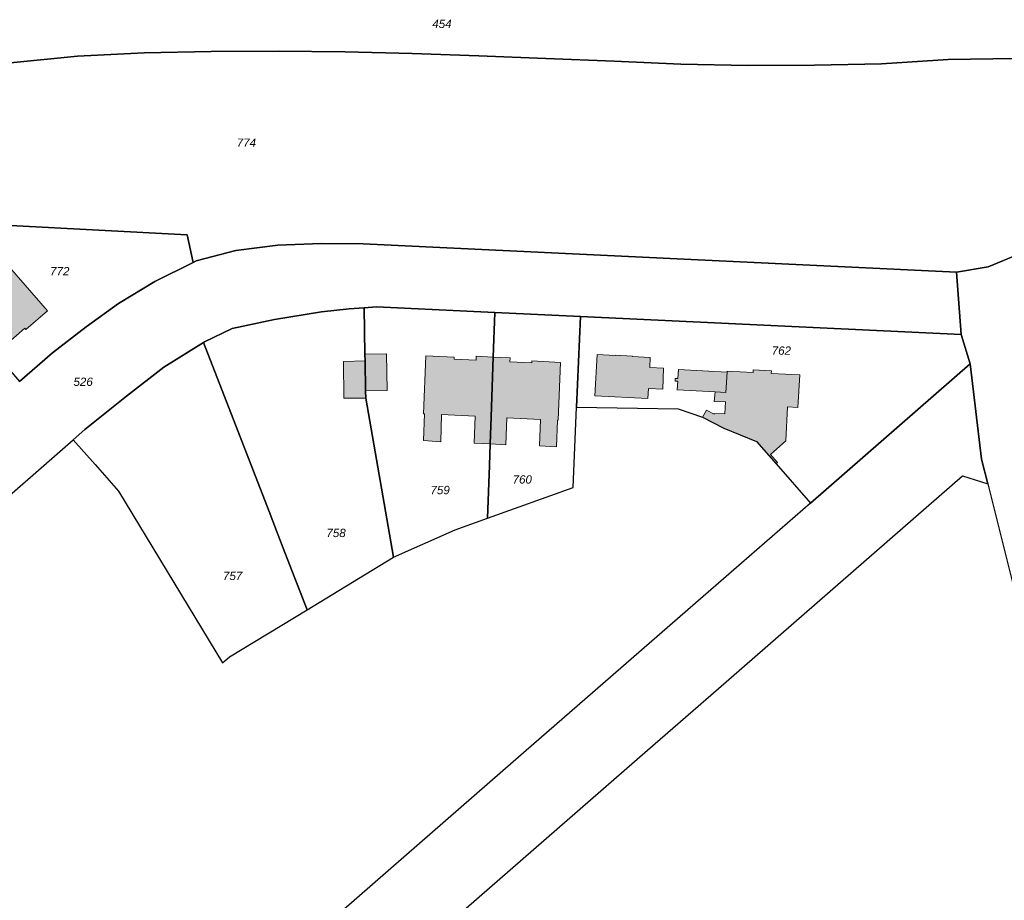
# Model space of a CAD drawing. Header units: metres. Extents: x 32338650 to 32340431, y 5701793 to 5703325.
# Tile 229 of 256: x 32339810 to 32339959, y 5702194 to 5702327. Entities that reach past the tile are written whole.
import ezdxf

# ---------------------------------------------------------------- set-up
doc = ezdxf.new("R2010")
doc.units = ezdxf.units.M
doc.header["$LTSCALE"] = 0.1
for name, color, linetype, lineweight, true_color in [('LPB-BE-Flurstück_Grenze', 7, 'Continuous', 70, 0x004c99), ('LPB-BE-Flurstück_Nummer', 7, 'Continuous', 70, 0x004c99), ('LPB-BE-Gebäude', 7, 'Continuous', 70, 0x004c99), ('LPB-BE-Straße', 7, 'Continuous', 70, 0x004c99)]:
    doc.layers.add(name, color=color, linetype=linetype, lineweight=lineweight, true_color=true_color)
doc.styles.add('Arial (italic)', font='ariali.ttf')

msp = doc.modelspace()

# ---------------------------------------------------------------- hatches: boundary and pattern name
at = {"layer": 'LPB-BE-Gebäude', "linetype": 'Continuous', "lineweight": 0, "true_color": 0xc7c8ca}
for points in [[(32339798.377, 5702286.029), (32339801.024, 5702282.978), (32339806.93, 5702276.181), (32339808.839, 5702277.844), (32339808.466, 5702278.27), (32339810.967, 5702280.449), (32339811.139, 5702280.252), (32339814.387, 5702283.071), (32339808.692, 5702289.64), (32339808.578, 5702289.544), (32339805.982, 5702292.613), (32339804.083, 5702290.97), (32339806.71, 5702287.919), (32339802.86, 5702284.574), (32339800.212, 5702287.595), (32339798.377, 5702286.029)], [(32339798.377, 5702286.029), (32339801.024, 5702282.978), (32339806.93, 5702276.181), (32339808.839, 5702277.844), (32339808.466, 5702278.27), (32339810.967, 5702280.449), (32339811.139, 5702280.252), (32339814.387, 5702283.071), (32339808.692, 5702289.64), (32339808.578, 5702289.544), (32339805.982, 5702292.613), (32339804.083, 5702290.97), (32339806.71, 5702287.919), (32339802.86, 5702284.574), (32339800.212, 5702287.595), (32339798.377, 5702286.029)], [(32339798.377, 5702286.029), (32339801.024, 5702282.978), (32339806.93, 5702276.181), (32339808.839, 5702277.844), (32339808.466, 5702278.27), (32339810.967, 5702280.449), (32339811.139, 5702280.252), (32339814.387, 5702283.071), (32339808.692, 5702289.64), (32339808.578, 5702289.544), (32339805.982, 5702292.613), (32339804.083, 5702290.97), (32339806.71, 5702287.919), (32339802.86, 5702284.574), (32339800.212, 5702287.595), (32339798.377, 5702286.029)], [(32339798.377, 5702286.029), (32339801.024, 5702282.978), (32339806.93, 5702276.181), (32339808.839, 5702277.844), (32339808.466, 5702278.27), (32339810.967, 5702280.449), (32339811.139, 5702280.252), (32339814.387, 5702283.071), (32339808.692, 5702289.64), (32339808.578, 5702289.544), (32339805.982, 5702292.613), (32339804.083, 5702290.97), (32339806.71, 5702287.919), (32339802.86, 5702284.574), (32339800.212, 5702287.595), (32339798.377, 5702286.029)], [(32339862.308, 5702271.018), (32339865.573, 5702271.074), (32339865.469, 5702276.593), (32339862.204, 5702276.537), (32339862.223, 5702275.525), (32339862.308, 5702271.018)], [(32339862.308, 5702271.018), (32339865.573, 5702271.074), (32339865.469, 5702276.593), (32339862.204, 5702276.537), (32339862.223, 5702275.525), (32339862.308, 5702271.018)], [(32339878.804, 5702267.209), (32339878.657, 5702263.132), (32339881.065, 5702263.034), (32339881.212, 5702267.101), (32339881.521, 5702276.105), (32339878.984, 5702276.229), (32339878.96, 5702275.66), (32339875.655, 5702275.825), (32339875.665, 5702276.085), (32339871.381, 5702276.291), (32339871.044, 5702267.578), (32339871.174, 5702267.572), (32339871.048, 5702263.534), (32339873.613, 5702263.359), (32339873.74, 5702267.447), (32339878.804, 5702267.209)], [(32339878.804, 5702267.209), (32339878.657, 5702263.132), (32339881.065, 5702263.034), (32339881.212, 5702267.101), (32339881.521, 5702276.105), (32339878.984, 5702276.229), (32339878.96, 5702275.66), (32339875.655, 5702275.825), (32339875.665, 5702276.085), (32339871.381, 5702276.291), (32339871.044, 5702267.578), (32339871.174, 5702267.572), (32339871.048, 5702263.534), (32339873.613, 5702263.359), (32339873.74, 5702267.447), (32339878.804, 5702267.209)], [(32339878.804, 5702267.209), (32339878.657, 5702263.132), (32339881.065, 5702263.034), (32339881.212, 5702267.101), (32339881.521, 5702276.105), (32339878.984, 5702276.229), (32339878.96, 5702275.66), (32339875.655, 5702275.825), (32339875.665, 5702276.085), (32339871.381, 5702276.291), (32339871.044, 5702267.578), (32339871.174, 5702267.572), (32339871.048, 5702263.534), (32339873.613, 5702263.359), (32339873.74, 5702267.447), (32339878.804, 5702267.209)], [(32339878.804, 5702267.209), (32339878.657, 5702263.132), (32339881.065, 5702263.034), (32339881.212, 5702267.101), (32339881.521, 5702276.105), (32339878.984, 5702276.229), (32339878.96, 5702275.66), (32339875.655, 5702275.825), (32339875.665, 5702276.085), (32339871.381, 5702276.291), (32339871.044, 5702267.578), (32339871.174, 5702267.572), (32339871.048, 5702263.534), (32339873.613, 5702263.359), (32339873.74, 5702267.447), (32339878.804, 5702267.209)], [(32339888.672, 5702266.725), (32339888.507, 5702262.718), (32339891.035, 5702262.615), (32339891.188, 5702266.602), (32339891.318, 5702266.596), (32339891.656, 5702275.319), (32339887.361, 5702275.525), (32339887.35, 5702275.265), (32339884.044, 5702275.421), (32339884.067, 5702275.981), (32339881.521, 5702276.105), (32339881.212, 5702267.101), (32339881.065, 5702263.034), (32339883.451, 5702262.896), (32339883.598, 5702266.983), (32339888.672, 5702266.725)], [(32339888.672, 5702266.725), (32339888.507, 5702262.718), (32339891.035, 5702262.615), (32339891.188, 5702266.602), (32339891.318, 5702266.596), (32339891.656, 5702275.319), (32339887.361, 5702275.525), (32339887.35, 5702275.265), (32339884.044, 5702275.421), (32339884.067, 5702275.981), (32339881.521, 5702276.105), (32339881.212, 5702267.101), (32339881.065, 5702263.034), (32339883.451, 5702262.896), (32339883.598, 5702266.983), (32339888.672, 5702266.725)], [(32339888.672, 5702266.725), (32339888.507, 5702262.718), (32339891.035, 5702262.615), (32339891.188, 5702266.602), (32339891.318, 5702266.596), (32339891.656, 5702275.319), (32339887.361, 5702275.525), (32339887.35, 5702275.265), (32339884.044, 5702275.421), (32339884.067, 5702275.981), (32339881.521, 5702276.105), (32339881.212, 5702267.101), (32339881.065, 5702263.034), (32339883.451, 5702262.896), (32339883.598, 5702266.983), (32339888.672, 5702266.725)], [(32339888.672, 5702266.725), (32339888.507, 5702262.718), (32339891.035, 5702262.615), (32339891.188, 5702266.602), (32339891.318, 5702266.596), (32339891.656, 5702275.319), (32339887.361, 5702275.525), (32339887.35, 5702275.265), (32339884.044, 5702275.421), (32339884.067, 5702275.981), (32339881.521, 5702276.105), (32339881.212, 5702267.101), (32339881.065, 5702263.034), (32339883.451, 5702262.896), (32339883.598, 5702266.983), (32339888.672, 5702266.725)], [(32339902.48, 5702276.216), (32339902.483, 5702276.276), (32339899.886, 5702276.413), (32339899.884, 5702276.363), (32339897.188, 5702276.503), (32339896.842, 5702270.263), (32339904.832, 5702269.865), (32339904.915, 5702271.403), (32339907.051, 5702271.275), (32339907.191, 5702274.442), (32339905.094, 5702274.558), (32339905.176, 5702276.076), (32339902.48, 5702276.216)], [(32339902.48, 5702276.216), (32339902.483, 5702276.276), (32339899.886, 5702276.413), (32339899.884, 5702276.363), (32339897.188, 5702276.503), (32339896.842, 5702270.263), (32339904.832, 5702269.865), (32339904.915, 5702271.403), (32339907.051, 5702271.275), (32339907.191, 5702274.442), (32339905.094, 5702274.558), (32339905.176, 5702276.076), (32339902.48, 5702276.216)], [(32339858.956, 5702275.429), (32339859.041, 5702269.911), (32339862.324, 5702269.947), (32339862.308, 5702271.018), (32339862.223, 5702275.525), (32339858.956, 5702275.429)], [(32339858.956, 5702275.429), (32339859.041, 5702269.911), (32339862.324, 5702269.947), (32339862.308, 5702271.018), (32339862.223, 5702275.525), (32339858.956, 5702275.429)], [(32339909.312, 5702272.483), (32339909.229, 5702271.186), (32339914.97, 5702270.87), (32339916.578, 5702270.784), (32339916.744, 5702273.85), (32339909.424, 5702274.24), (32339909.338, 5702272.873), (32339908.949, 5702272.899), (32339908.923, 5702272.509)], [(32339909.312, 5702272.483), (32339909.229, 5702271.186), (32339914.97, 5702270.87), (32339916.578, 5702270.784), (32339916.744, 5702273.85), (32339909.424, 5702274.24), (32339909.338, 5702272.873), (32339908.949, 5702272.899), (32339908.923, 5702272.509)], [(32339916.405, 5702267.549), (32339914.816, 5702267.594), (32339914.812, 5702267.494), (32339913.647, 5702268.133), (32339913.043, 5702267.056), (32339916.287, 5702265.402), (32339921.158, 5702263.371), (32339924.154, 5702260.046), (32339924.361, 5702260.228), (32339923.301, 5702261.452), (32339925.597, 5702263.509), (32339925.836, 5702268.623), (32339927.433, 5702268.528), (32339927.724, 5702273.43), (32339923.4, 5702273.647), (32339923.427, 5702274.046), (32339920.69, 5702274.169), (32339920.674, 5702273.779), (32339916.749, 5702273.98), (32339916.744, 5702273.85), (32339916.578, 5702270.784), (32339914.97, 5702270.87), (32339914.831, 5702269.435), (32339916.499, 5702269.347)], [(32339916.405, 5702267.549), (32339914.816, 5702267.594), (32339914.812, 5702267.494), (32339913.647, 5702268.133), (32339913.043, 5702267.056), (32339916.287, 5702265.402), (32339921.158, 5702263.371), (32339924.154, 5702260.046), (32339924.361, 5702260.228), (32339923.301, 5702261.452), (32339925.597, 5702263.509), (32339925.836, 5702268.623), (32339927.433, 5702268.528), (32339927.724, 5702273.43), (32339923.4, 5702273.647), (32339923.427, 5702274.046), (32339920.69, 5702274.169), (32339920.674, 5702273.779), (32339916.749, 5702273.98), (32339916.744, 5702273.85), (32339916.578, 5702270.784), (32339914.97, 5702270.87), (32339914.831, 5702269.435), (32339916.499, 5702269.347), (32339916.405, 5702267.549)], [(32339916.405, 5702267.549), (32339914.816, 5702267.594), (32339914.812, 5702267.494), (32339913.647, 5702268.133), (32339913.043, 5702267.056), (32339916.287, 5702265.402), (32339921.158, 5702263.371), (32339924.154, 5702260.046), (32339924.361, 5702260.228), (32339923.301, 5702261.452), (32339925.597, 5702263.509), (32339925.836, 5702268.623), (32339927.433, 5702268.528), (32339927.724, 5702273.43), (32339923.4, 5702273.647), (32339923.427, 5702274.046), (32339920.69, 5702274.169), (32339920.674, 5702273.779), (32339916.749, 5702273.98), (32339916.744, 5702273.85), (32339916.578, 5702270.784), (32339914.97, 5702270.87), (32339914.831, 5702269.435), (32339916.499, 5702269.347)], [(32339916.405, 5702267.549), (32339914.816, 5702267.594), (32339914.812, 5702267.494), (32339913.647, 5702268.133), (32339913.043, 5702267.056), (32339916.287, 5702265.402), (32339921.158, 5702263.371), (32339924.154, 5702260.046), (32339924.361, 5702260.228), (32339923.301, 5702261.452), (32339925.597, 5702263.509), (32339925.836, 5702268.623), (32339927.433, 5702268.528), (32339927.724, 5702273.43), (32339923.4, 5702273.647), (32339923.427, 5702274.046), (32339920.69, 5702274.169), (32339920.674, 5702273.779), (32339916.749, 5702273.98), (32339916.744, 5702273.85), (32339916.578, 5702270.784), (32339914.97, 5702270.87), (32339914.831, 5702269.435), (32339916.499, 5702269.347), (32339916.405, 5702267.549)]]:
    msp.add_hatch(color=9, dxfattribs=at).paths.add_polyline_path(points)

# ---------------------------------------------------------------- linework, layer by layer
at = {"layer": 'LPB-BE-Flurstück_Grenze', "color": 253, "linetype": 'Continuous', "lineweight": 25, "true_color": 0xadadad, "transparency": 33554687, "flags": 128}
for points in [[(32339808.832, 5702320.429), (32339818.891, 5702321.437), (32339828.961, 5702321.975), (32339839.046, 5702322.172), (32339849.124, 5702322.189), (32339859.217, 5702322.085), (32339869.306, 5702321.871), (32339879.379, 5702321.518), (32339889.43, 5702321.126), (32339899.751, 5702320.702), (32339909.799, 5702320.25), (32339919.869, 5702320.057), (32339929.939, 5702320.114), (32339940.005, 5702320.322), (32339950.068, 5702320.95), (32339960.122, 5702321.118)], [(32339909.799, 5702320.25), (32339899.751, 5702320.702), (32339889.43, 5702321.126), (32339879.379, 5702321.518), (32339869.306, 5702321.871), (32339859.217, 5702322.085), (32339849.124, 5702322.189), (32339839.046, 5702322.172), (32339828.961, 5702321.975), (32339818.891, 5702321.437), (32339808.832, 5702320.429)], [(32339808.832, 5702320.429), (32339818.891, 5702321.437), (32339828.961, 5702321.975), (32339839.046, 5702322.172), (32339849.124, 5702322.189), (32339859.217, 5702322.085), (32339869.306, 5702321.871), (32339879.379, 5702321.518), (32339889.43, 5702321.126), (32339899.751, 5702320.702), (32339909.799, 5702320.25), (32339919.869, 5702320.057), (32339929.939, 5702320.114), (32339940.005, 5702320.322), (32339950.068, 5702320.95), (32339960.122, 5702321.118)], [(32339909.799, 5702320.25), (32339899.751, 5702320.702), (32339889.43, 5702321.126), (32339879.379, 5702321.518), (32339869.306, 5702321.871), (32339859.217, 5702322.085), (32339849.124, 5702322.189), (32339839.046, 5702322.172), (32339828.961, 5702321.975), (32339818.891, 5702321.437), (32339808.832, 5702320.429)], [(32339960.122, 5702321.118), (32339950.068, 5702320.95), (32339940.005, 5702320.322), (32339929.939, 5702320.114), (32339919.869, 5702320.057), (32339909.799, 5702320.25)], [(32339960.122, 5702321.118), (32339950.068, 5702320.95), (32339940.005, 5702320.322), (32339929.939, 5702320.114), (32339919.869, 5702320.057), (32339909.799, 5702320.25)], [(32339789.211, 5702296.573), (32339796.006, 5702288.749), (32339798.377, 5702286.029), (32339801.024, 5702282.978), (32339806.93, 5702276.181), (32339810.188, 5702272.425), (32339815.159, 5702276.754), (32339820.224, 5702280.69), (32339825.091, 5702284.203), (32339830.581, 5702287.521), (32339836.353, 5702290.387), (32339835.451, 5702294.517), (32339808.819, 5702295.919), (32339806.39, 5702296.72), (32339790.685, 5702297.854), (32339789.211, 5702296.573)], [(32339789.211, 5702296.573), (32339796.006, 5702288.749), (32339798.377, 5702286.029), (32339801.024, 5702282.978), (32339806.93, 5702276.181), (32339810.188, 5702272.425), (32339815.159, 5702276.754), (32339820.224, 5702280.69), (32339825.091, 5702284.203), (32339830.581, 5702287.521), (32339836.353, 5702290.387), (32339835.451, 5702294.517), (32339808.819, 5702295.919), (32339806.39, 5702296.72), (32339790.685, 5702297.854), (32339789.211, 5702296.573)], [(32339808.819, 5702295.919), (32339835.451, 5702294.517), (32339836.353, 5702290.387), (32339836.772, 5702290.6), (32339842.751, 5702292.186), (32339849.108, 5702292.986), (32339855.623, 5702293.229), (32339861.956, 5702293.18), (32339951.286, 5702288.926), (32339956.061, 5702289.691), (32339959.828, 5702291.268)], [(32339808.819, 5702295.919), (32339835.451, 5702294.517), (32339836.353, 5702290.387), (32339836.772, 5702290.6), (32339842.751, 5702292.186), (32339849.108, 5702292.986), (32339855.623, 5702293.229), (32339861.956, 5702293.18), (32339951.286, 5702288.926), (32339956.061, 5702289.691), (32339959.828, 5702291.268)], [(32339803.778, 5702251.04), (32339818.255, 5702263.657), (32339820.04, 5702265.215), (32339826.27, 5702270.244), (32339831.932, 5702274.576), (32339837.889, 5702278.314), (32339838.054, 5702278.418), (32339842.188, 5702280.4), (32339848.59, 5702281.799), (32339855.651, 5702282.92), (32339859.822, 5702283.37), (32339862.081, 5702283.537), (32339863.958, 5702283.68), (32339881.757, 5702282.84), (32339894.691, 5702282.23), (32339951.992, 5702279.54), (32339951.286, 5702288.926), (32339861.956, 5702293.18), (32339855.623, 5702293.229), (32339849.108, 5702292.986), (32339842.751, 5702292.186), (32339836.772, 5702290.6)], [(32339803.778, 5702251.04), (32339818.255, 5702263.657), (32339820.04, 5702265.215), (32339826.27, 5702270.244), (32339831.932, 5702274.576), (32339837.889, 5702278.314), (32339838.054, 5702278.418), (32339842.188, 5702280.4), (32339848.59, 5702281.799), (32339855.651, 5702282.92), (32339859.822, 5702283.37), (32339862.081, 5702283.537), (32339863.958, 5702283.68), (32339881.757, 5702282.84), (32339894.691, 5702282.23), (32339951.992, 5702279.54), (32339951.286, 5702288.926), (32339861.956, 5702293.18), (32339855.623, 5702293.229), (32339849.108, 5702292.986), (32339842.751, 5702292.186), (32339836.772, 5702290.6)], [(32339836.772, 5702290.6), (32339836.353, 5702290.387), (32339830.581, 5702287.521), (32339825.091, 5702284.203), (32339820.224, 5702280.69), (32339815.159, 5702276.754), (32339810.188, 5702272.425)], [(32339836.772, 5702290.6), (32339836.353, 5702290.387), (32339830.581, 5702287.521), (32339825.091, 5702284.203), (32339820.224, 5702280.69), (32339815.159, 5702276.754), (32339810.188, 5702272.425)], [(32339959.828, 5702291.268), (32339956.061, 5702289.691), (32339951.286, 5702288.926), (32339951.992, 5702279.54), (32339953.381, 5702275.08), (32339955.083, 5702260.709), (32339956.013, 5702257.028), (32339961.311, 5702235.905)], [(32339959.828, 5702291.268), (32339956.061, 5702289.691), (32339951.286, 5702288.926), (32339951.992, 5702279.54), (32339953.381, 5702275.08), (32339955.083, 5702260.709), (32339956.013, 5702257.028), (32339961.311, 5702235.905)], [(32339837.889, 5702278.314), (32339843.058, 5702264.992), (32339847.773, 5702252.83), (32339848.904, 5702249.911), (32339850.153, 5702246.677), (32339853.501, 5702238.043), (32339861.229, 5702242.741), (32339866.525, 5702245.956), (32339862.324, 5702269.947), (32339862.308, 5702271.018), (32339862.223, 5702275.525), (32339862.204, 5702276.537), (32339862.081, 5702283.537), (32339859.822, 5702283.37), (32339855.651, 5702282.92), (32339848.59, 5702281.799), (32339842.188, 5702280.4), (32339838.054, 5702278.418), (32339837.889, 5702278.314)], [(32339837.889, 5702278.314), (32339843.058, 5702264.992), (32339847.773, 5702252.83), (32339848.904, 5702249.911), (32339850.153, 5702246.677), (32339853.501, 5702238.043), (32339861.229, 5702242.741), (32339866.525, 5702245.956), (32339862.324, 5702269.947), (32339862.308, 5702271.018), (32339862.223, 5702275.525), (32339862.204, 5702276.537), (32339862.081, 5702283.537), (32339859.822, 5702283.37), (32339855.651, 5702282.92), (32339848.59, 5702281.799), (32339842.188, 5702280.4), (32339838.054, 5702278.418), (32339837.889, 5702278.314)], [(32339862.324, 5702269.947), (32339866.525, 5702245.956), (32339875.812, 5702250.109), (32339880.677, 5702251.851), (32339880.951, 5702259.776), (32339881.065, 5702263.034), (32339881.212, 5702267.101), (32339881.521, 5702276.105), (32339881.757, 5702282.84), (32339863.958, 5702283.68), (32339862.081, 5702283.537), (32339862.204, 5702276.537), (32339862.223, 5702275.525), (32339862.308, 5702271.018), (32339862.324, 5702269.947)], [(32339862.324, 5702269.947), (32339866.525, 5702245.956), (32339875.812, 5702250.109), (32339880.677, 5702251.851), (32339880.951, 5702259.776), (32339881.065, 5702263.034), (32339881.212, 5702267.101), (32339881.521, 5702276.105), (32339881.757, 5702282.84), (32339863.958, 5702283.68), (32339862.081, 5702283.537), (32339862.204, 5702276.537), (32339862.223, 5702275.525), (32339862.308, 5702271.018), (32339862.324, 5702269.947)], [(32339881.757, 5702282.84), (32339881.521, 5702276.105), (32339881.212, 5702267.101), (32339881.065, 5702263.034), (32339880.951, 5702259.776), (32339880.677, 5702251.851), (32339893.545, 5702256.477), (32339894.082, 5702268.585), (32339894.691, 5702282.23), (32339881.757, 5702282.84)], [(32339881.757, 5702282.84), (32339881.521, 5702276.105), (32339881.212, 5702267.101), (32339881.065, 5702263.034), (32339880.951, 5702259.776), (32339880.677, 5702251.851), (32339893.545, 5702256.477), (32339894.082, 5702268.585), (32339894.691, 5702282.23), (32339881.757, 5702282.84)], [(32339894.082, 5702268.585), (32339909.381, 5702268.297), (32339913.043, 5702267.056), (32339916.287, 5702265.402), (32339921.158, 5702263.371), (32339924.154, 5702260.046), (32339929.315, 5702254.12), (32339953.381, 5702275.08), (32339951.992, 5702279.54), (32339894.691, 5702282.23), (32339894.082, 5702268.585)], [(32339894.082, 5702268.585), (32339909.381, 5702268.297), (32339913.043, 5702267.056), (32339916.287, 5702265.402), (32339921.158, 5702263.371), (32339924.154, 5702260.046), (32339929.315, 5702254.12), (32339953.381, 5702275.08), (32339951.992, 5702279.54), (32339894.691, 5702282.23), (32339894.082, 5702268.585)], [(32339818.255, 5702263.657), (32339821.554, 5702259.919), (32339825.102, 5702255.891), (32339840.745, 5702230.05), (32339841.812, 5702230.937), (32339853.501, 5702238.043), (32339850.153, 5702246.677), (32339848.904, 5702249.911), (32339847.773, 5702252.83), (32339843.058, 5702264.992), (32339837.889, 5702278.314), (32339831.932, 5702274.576), (32339826.27, 5702270.244), (32339820.04, 5702265.215), (32339818.255, 5702263.657)], [(32339818.255, 5702263.657), (32339821.554, 5702259.919), (32339825.102, 5702255.891), (32339840.745, 5702230.05), (32339841.812, 5702230.937), (32339853.501, 5702238.043), (32339850.153, 5702246.677), (32339848.904, 5702249.911), (32339847.773, 5702252.83), (32339843.058, 5702264.992), (32339837.889, 5702278.314), (32339831.932, 5702274.576), (32339826.27, 5702270.244), (32339820.04, 5702265.215), (32339818.255, 5702263.657)], [(32339956.013, 5702257.028), (32339955.083, 5702260.709), (32339953.381, 5702275.08), (32339929.315, 5702254.12), (32339910.863, 5702238.054), (32339896.884, 5702225.877), (32339884.929, 5702215.459), (32339868.055, 5702200.769), (32339856.256, 5702190.494), (32339844.187, 5702179.981), (32339832.273, 5702169.6), (32339820.297, 5702159.173), (32339808.322, 5702148.745)], [(32339956.013, 5702257.028), (32339955.083, 5702260.709), (32339953.381, 5702275.08), (32339929.315, 5702254.12), (32339910.863, 5702238.054), (32339896.884, 5702225.877), (32339884.929, 5702215.459), (32339868.055, 5702200.769), (32339856.256, 5702190.494), (32339844.187, 5702179.981), (32339832.273, 5702169.6), (32339820.297, 5702159.173), (32339808.322, 5702148.745)], [(32339804.752, 5702129.757), (32339816.136, 5702139.669), (32339828.101, 5702150.097), (32339840.077, 5702160.524), (32339851.981, 5702170.904), (32339863.946, 5702181.322), (32339875.88, 5702191.722), (32339892.65, 5702206.326), (32339904.751, 5702216.868), (32339915.461, 5702226.196), (32339952.219, 5702258.215), (32339956.013, 5702257.028)], [(32339804.752, 5702129.757), (32339816.136, 5702139.669), (32339828.101, 5702150.097), (32339840.077, 5702160.524), (32339851.981, 5702170.904), (32339863.946, 5702181.322), (32339875.88, 5702191.722), (32339892.65, 5702206.326), (32339904.751, 5702216.868), (32339915.461, 5702226.196), (32339952.219, 5702258.215), (32339956.013, 5702257.028)]]:
    msp.add_lwpolyline(points, dxfattribs=at)
at = {"layer": 'LPB-BE-Gebäude', "color": 7, "linetype": 'Continuous', "lineweight": 9, "flags": 128}
for points in [[(32339798.377, 5702286.029), (32339801.024, 5702282.978), (32339806.93, 5702276.181), (32339808.839, 5702277.844), (32339808.466, 5702278.27), (32339810.967, 5702280.449), (32339811.139, 5702280.252), (32339814.387, 5702283.071), (32339808.692, 5702289.64), (32339808.578, 5702289.544), (32339805.982, 5702292.613), (32339804.083, 5702290.97), (32339806.71, 5702287.919), (32339802.86, 5702284.574), (32339800.212, 5702287.595), (32339798.377, 5702286.029)], [(32339798.377, 5702286.029), (32339801.024, 5702282.978), (32339806.93, 5702276.181), (32339808.839, 5702277.844), (32339808.466, 5702278.27), (32339810.967, 5702280.449), (32339811.139, 5702280.252), (32339814.387, 5702283.071), (32339808.692, 5702289.64), (32339808.578, 5702289.544), (32339805.982, 5702292.613), (32339804.083, 5702290.97), (32339806.71, 5702287.919), (32339802.86, 5702284.574), (32339800.212, 5702287.595), (32339798.377, 5702286.029)], [(32339798.377, 5702286.029), (32339801.024, 5702282.978), (32339806.93, 5702276.181), (32339808.839, 5702277.844), (32339808.466, 5702278.27), (32339810.967, 5702280.449), (32339811.139, 5702280.252), (32339814.387, 5702283.071), (32339808.692, 5702289.64), (32339808.578, 5702289.544), (32339805.982, 5702292.613), (32339804.083, 5702290.97), (32339806.71, 5702287.919), (32339802.86, 5702284.574), (32339800.212, 5702287.595), (32339798.377, 5702286.029)], [(32339798.377, 5702286.029), (32339801.024, 5702282.978), (32339806.93, 5702276.181), (32339808.839, 5702277.844), (32339808.466, 5702278.27), (32339810.967, 5702280.449), (32339811.139, 5702280.252), (32339814.387, 5702283.071), (32339808.692, 5702289.64), (32339808.578, 5702289.544), (32339805.982, 5702292.613), (32339804.083, 5702290.97), (32339806.71, 5702287.919), (32339802.86, 5702284.574), (32339800.212, 5702287.595), (32339798.377, 5702286.029)], [(32339862.308, 5702271.018), (32339865.573, 5702271.074), (32339865.469, 5702276.593), (32339862.204, 5702276.537), (32339862.223, 5702275.525), (32339862.308, 5702271.018)], [(32339862.308, 5702271.018), (32339865.573, 5702271.074), (32339865.469, 5702276.593), (32339862.204, 5702276.537), (32339862.223, 5702275.525), (32339862.308, 5702271.018)], [(32339878.804, 5702267.209), (32339878.657, 5702263.132), (32339881.065, 5702263.034), (32339881.212, 5702267.101), (32339881.521, 5702276.105), (32339878.984, 5702276.229), (32339878.96, 5702275.66), (32339875.655, 5702275.825), (32339875.665, 5702276.085), (32339871.381, 5702276.291), (32339871.044, 5702267.578), (32339871.174, 5702267.572), (32339871.048, 5702263.534), (32339873.613, 5702263.359), (32339873.74, 5702267.447), (32339878.804, 5702267.209)], [(32339878.804, 5702267.209), (32339878.657, 5702263.132), (32339881.065, 5702263.034), (32339881.212, 5702267.101), (32339881.521, 5702276.105), (32339878.984, 5702276.229), (32339878.96, 5702275.66), (32339875.655, 5702275.825), (32339875.665, 5702276.085), (32339871.381, 5702276.291), (32339871.044, 5702267.578), (32339871.174, 5702267.572), (32339871.048, 5702263.534), (32339873.613, 5702263.359), (32339873.74, 5702267.447), (32339878.804, 5702267.209)], [(32339878.804, 5702267.209), (32339878.657, 5702263.132), (32339881.065, 5702263.034), (32339881.212, 5702267.101), (32339881.521, 5702276.105), (32339878.984, 5702276.229), (32339878.96, 5702275.66), (32339875.655, 5702275.825), (32339875.665, 5702276.085), (32339871.381, 5702276.291), (32339871.044, 5702267.578), (32339871.174, 5702267.572), (32339871.048, 5702263.534), (32339873.613, 5702263.359), (32339873.74, 5702267.447), (32339878.804, 5702267.209)], [(32339878.804, 5702267.209), (32339878.657, 5702263.132), (32339881.065, 5702263.034), (32339881.212, 5702267.101), (32339881.521, 5702276.105), (32339878.984, 5702276.229), (32339878.96, 5702275.66), (32339875.655, 5702275.825), (32339875.665, 5702276.085), (32339871.381, 5702276.291), (32339871.044, 5702267.578), (32339871.174, 5702267.572), (32339871.048, 5702263.534), (32339873.613, 5702263.359), (32339873.74, 5702267.447), (32339878.804, 5702267.209)], [(32339888.672, 5702266.725), (32339888.507, 5702262.718), (32339891.035, 5702262.615), (32339891.188, 5702266.602), (32339891.318, 5702266.596), (32339891.656, 5702275.319), (32339887.361, 5702275.525), (32339887.35, 5702275.265), (32339884.044, 5702275.421), (32339884.067, 5702275.981), (32339881.521, 5702276.105), (32339881.212, 5702267.101), (32339881.065, 5702263.034), (32339883.451, 5702262.896), (32339883.598, 5702266.983), (32339888.672, 5702266.725)], [(32339888.672, 5702266.725), (32339888.507, 5702262.718), (32339891.035, 5702262.615), (32339891.188, 5702266.602), (32339891.318, 5702266.596), (32339891.656, 5702275.319), (32339887.361, 5702275.525), (32339887.35, 5702275.265), (32339884.044, 5702275.421), (32339884.067, 5702275.981), (32339881.521, 5702276.105), (32339881.212, 5702267.101), (32339881.065, 5702263.034), (32339883.451, 5702262.896), (32339883.598, 5702266.983), (32339888.672, 5702266.725)], [(32339888.672, 5702266.725), (32339888.507, 5702262.718), (32339891.035, 5702262.615), (32339891.188, 5702266.602), (32339891.318, 5702266.596), (32339891.656, 5702275.319), (32339887.361, 5702275.525), (32339887.35, 5702275.265), (32339884.044, 5702275.421), (32339884.067, 5702275.981), (32339881.521, 5702276.105), (32339881.212, 5702267.101), (32339881.065, 5702263.034), (32339883.451, 5702262.896), (32339883.598, 5702266.983), (32339888.672, 5702266.725)], [(32339888.672, 5702266.725), (32339888.507, 5702262.718), (32339891.035, 5702262.615), (32339891.188, 5702266.602), (32339891.318, 5702266.596), (32339891.656, 5702275.319), (32339887.361, 5702275.525), (32339887.35, 5702275.265), (32339884.044, 5702275.421), (32339884.067, 5702275.981), (32339881.521, 5702276.105), (32339881.212, 5702267.101), (32339881.065, 5702263.034), (32339883.451, 5702262.896), (32339883.598, 5702266.983), (32339888.672, 5702266.725)], [(32339902.48, 5702276.216), (32339902.483, 5702276.276), (32339899.886, 5702276.413), (32339899.884, 5702276.363), (32339897.188, 5702276.503), (32339896.842, 5702270.263), (32339904.832, 5702269.865), (32339904.915, 5702271.403), (32339907.051, 5702271.275), (32339907.191, 5702274.442), (32339905.094, 5702274.558), (32339905.176, 5702276.076), (32339902.48, 5702276.216)], [(32339902.48, 5702276.216), (32339902.483, 5702276.276), (32339899.886, 5702276.413), (32339899.884, 5702276.363), (32339897.188, 5702276.503), (32339896.842, 5702270.263), (32339904.832, 5702269.865), (32339904.915, 5702271.403), (32339907.051, 5702271.275), (32339907.191, 5702274.442), (32339905.094, 5702274.558), (32339905.176, 5702276.076), (32339902.48, 5702276.216)], [(32339858.956, 5702275.429), (32339859.041, 5702269.911), (32339862.324, 5702269.947), (32339862.308, 5702271.018), (32339862.223, 5702275.525), (32339858.956, 5702275.429)], [(32339858.956, 5702275.429), (32339859.041, 5702269.911), (32339862.324, 5702269.947), (32339862.308, 5702271.018), (32339862.223, 5702275.525), (32339858.956, 5702275.429)], [(32339909.312, 5702272.483), (32339909.229, 5702271.186), (32339914.97, 5702270.87), (32339916.578, 5702270.784), (32339916.744, 5702273.85), (32339909.424, 5702274.24), (32339909.338, 5702272.873), (32339908.949, 5702272.899), (32339908.923, 5702272.509), (32339909.312, 5702272.483)], [(32339909.312, 5702272.483), (32339909.229, 5702271.186), (32339914.97, 5702270.87), (32339916.578, 5702270.784), (32339916.744, 5702273.85), (32339909.424, 5702274.24), (32339909.338, 5702272.873), (32339908.949, 5702272.899), (32339908.923, 5702272.509), (32339909.312, 5702272.483)], [(32339916.405, 5702267.549), (32339914.816, 5702267.594), (32339914.812, 5702267.494), (32339913.647, 5702268.133), (32339913.043, 5702267.056), (32339916.287, 5702265.402), (32339921.158, 5702263.371), (32339924.154, 5702260.046), (32339924.361, 5702260.228), (32339923.301, 5702261.452), (32339925.597, 5702263.509), (32339925.836, 5702268.623), (32339927.433, 5702268.528), (32339927.724, 5702273.43), (32339923.4, 5702273.647), (32339923.427, 5702274.046), (32339920.69, 5702274.169), (32339920.674, 5702273.779), (32339916.749, 5702273.98), (32339916.744, 5702273.85), (32339916.578, 5702270.784), (32339914.97, 5702270.87), (32339914.831, 5702269.435), (32339916.499, 5702269.347), (32339916.405, 5702267.549)], [(32339916.405, 5702267.549), (32339914.816, 5702267.594), (32339914.812, 5702267.494), (32339913.647, 5702268.133), (32339913.043, 5702267.056), (32339916.287, 5702265.402), (32339921.158, 5702263.371), (32339924.154, 5702260.046), (32339924.361, 5702260.228), (32339923.301, 5702261.452), (32339925.597, 5702263.509), (32339925.836, 5702268.623), (32339927.433, 5702268.528), (32339927.724, 5702273.43), (32339923.4, 5702273.647), (32339923.427, 5702274.046), (32339920.69, 5702274.169), (32339920.674, 5702273.779), (32339916.749, 5702273.98), (32339916.744, 5702273.85), (32339916.578, 5702270.784), (32339914.97, 5702270.87), (32339914.831, 5702269.435), (32339916.499, 5702269.347), (32339916.405, 5702267.549)], [(32339916.405, 5702267.549), (32339914.816, 5702267.594), (32339914.812, 5702267.494), (32339913.647, 5702268.133), (32339913.043, 5702267.056), (32339916.287, 5702265.402), (32339921.158, 5702263.371), (32339924.154, 5702260.046), (32339924.361, 5702260.228), (32339923.301, 5702261.452), (32339925.597, 5702263.509), (32339925.836, 5702268.623), (32339927.433, 5702268.528), (32339927.724, 5702273.43), (32339923.4, 5702273.647), (32339923.427, 5702274.046), (32339920.69, 5702274.169), (32339920.674, 5702273.779), (32339916.749, 5702273.98), (32339916.744, 5702273.85), (32339916.578, 5702270.784), (32339914.97, 5702270.87), (32339914.831, 5702269.435), (32339916.499, 5702269.347), (32339916.405, 5702267.549)], [(32339916.405, 5702267.549), (32339914.816, 5702267.594), (32339914.812, 5702267.494), (32339913.647, 5702268.133), (32339913.043, 5702267.056), (32339916.287, 5702265.402), (32339921.158, 5702263.371), (32339924.154, 5702260.046), (32339924.361, 5702260.228), (32339923.301, 5702261.452), (32339925.597, 5702263.509), (32339925.836, 5702268.623), (32339927.433, 5702268.528), (32339927.724, 5702273.43), (32339923.4, 5702273.647), (32339923.427, 5702274.046), (32339920.69, 5702274.169), (32339920.674, 5702273.779), (32339916.749, 5702273.98), (32339916.744, 5702273.85), (32339916.578, 5702270.784), (32339914.97, 5702270.87), (32339914.831, 5702269.435), (32339916.499, 5702269.347), (32339916.405, 5702267.549)]]:
    msp.add_lwpolyline(points, dxfattribs=at)
at = {"layer": 'LPB-BE-Straße', "color": 250, "linetype": 'Continuous', "lineweight": 25, "true_color": 0x333333, "transparency": 33554687, "flags": 128}
for points in [[(32339808.832, 5702320.429), (32339818.891, 5702321.437), (32339828.961, 5702321.975), (32339839.046, 5702322.172), (32339849.124, 5702322.189), (32339859.217, 5702322.085), (32339869.306, 5702321.871), (32339879.379, 5702321.518), (32339889.43, 5702321.126), (32339899.751, 5702320.702), (32339909.799, 5702320.25), (32339919.869, 5702320.057), (32339929.939, 5702320.114), (32339940.005, 5702320.322), (32339950.068, 5702320.95), (32339960.122, 5702321.118)], [(32339803.778, 5702251.04), (32339818.255, 5702263.657), (32339820.04, 5702265.215), (32339826.27, 5702270.244), (32339831.932, 5702274.576), (32339837.889, 5702278.314), (32339838.054, 5702278.418), (32339842.188, 5702280.4), (32339848.59, 5702281.799), (32339855.651, 5702282.92), (32339859.822, 5702283.37), (32339862.081, 5702283.537), (32339863.958, 5702283.68), (32339881.757, 5702282.84), (32339894.691, 5702282.23), (32339951.992, 5702279.54), (32339951.286, 5702288.926), (32339861.956, 5702293.18), (32339855.623, 5702293.229), (32339849.108, 5702292.986), (32339842.751, 5702292.186), (32339836.772, 5702290.6)], [(32339836.772, 5702290.6), (32339836.353, 5702290.387), (32339830.581, 5702287.521), (32339825.091, 5702284.203), (32339820.224, 5702280.69), (32339815.159, 5702276.754), (32339810.188, 5702272.425)], [(32339959.828, 5702291.268), (32339956.061, 5702289.691), (32339951.286, 5702288.926), (32339951.992, 5702279.54), (32339953.381, 5702275.08), (32339955.083, 5702260.709), (32339956.013, 5702257.028), (32339961.311, 5702235.905)], [(32339956.013, 5702257.028), (32339955.083, 5702260.709), (32339953.381, 5702275.08), (32339929.315, 5702254.12), (32339910.863, 5702238.054), (32339896.884, 5702225.877), (32339884.929, 5702215.459), (32339868.055, 5702200.769), (32339856.256, 5702190.494), (32339844.187, 5702179.981), (32339832.273, 5702169.6), (32339820.297, 5702159.173), (32339808.322, 5702148.745)], [(32339804.752, 5702129.757), (32339816.136, 5702139.669), (32339828.101, 5702150.097), (32339840.077, 5702160.524), (32339851.981, 5702170.904), (32339863.946, 5702181.322), (32339875.88, 5702191.722), (32339892.65, 5702206.326), (32339904.751, 5702216.868), (32339915.461, 5702226.196), (32339952.219, 5702258.215), (32339956.013, 5702257.028)]]:
    msp.add_lwpolyline(points, dxfattribs=at)

# ---------------------------------------------------------------- texts
at = {"layer": 'LPB-BE-Flurstück_Nummer', "color": 252, "true_color": 0x888888, "char_height": 1.25, "attachment_point": 2, "line_spacing_factor": 1.004016, "style": 'Arial (italic)'}
for s, insert, width in [('454', (32339873.806, 5702326.95), 4.215), ('454', (32339873.806, 5702326.95), 4.215), ('774', (32339844.351, 5702309.043), 4.01625), ('774', (32339844.351, 5702309.043), 4.01625), ('772', (32339816.238, 5702289.679), 4.063125), ('772', (32339816.238, 5702289.679), 4.063125), ('762', (32339924.927, 5702277.717), 4.063125), ('762', (32339924.927, 5702277.717), 4.063125), ('526', (32339819.758, 5702273.022), 4.215), ('526', (32339819.758, 5702273.022), 4.215), ('760', (32339885.903, 5702258.301), 4.0725), ('760', (32339885.903, 5702258.301), 4.0725), ('759', (32339873.529, 5702256.706), 4.035), ('759', (32339873.529, 5702256.706), 4.035), ('758', (32339857.853, 5702250.244), 4.070625), ('758', (32339857.853, 5702250.244), 4.070625), ('757', (32339842.277, 5702243.777), 4.15125), ('757', (32339842.277, 5702243.777), 4.15125)]:
    msp.add_mtext(s, dxfattribs=dict(at, insert=insert, width=width))

doc.saveas('drawing.dxf')
